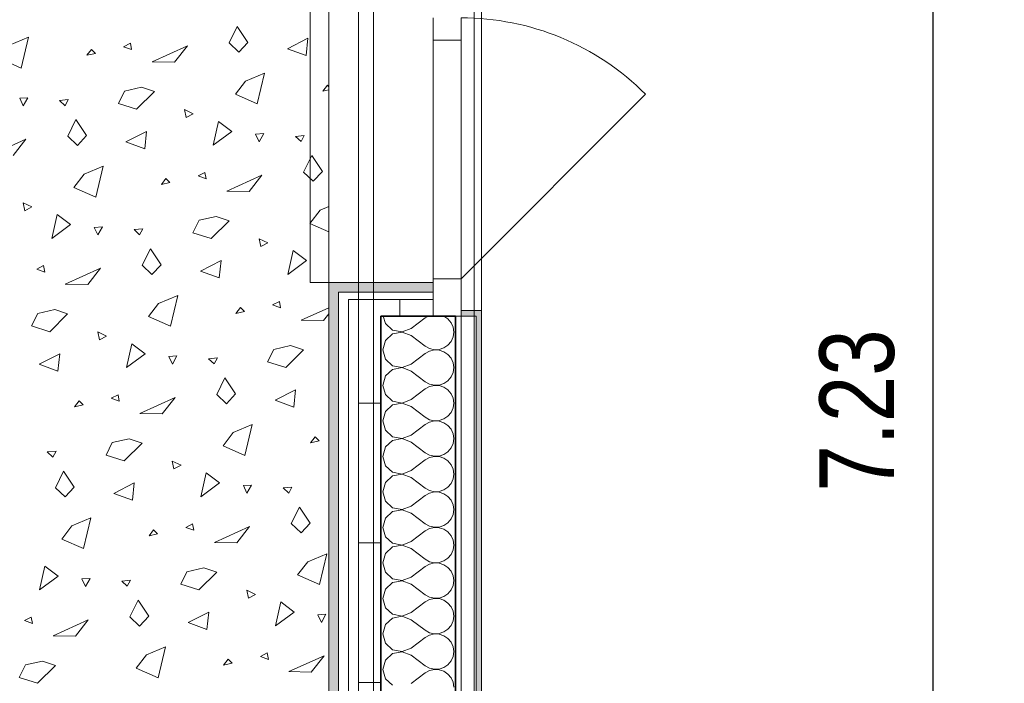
# Model space of a CAD drawing. Header units: metres. Extents: x -7.1 to 26.5, y -14.7 to 18.1.
# Tile 14 of 182: x 1 to 3.7, y -0.8 to 1. Entities that reach past the tile are written whole.
import ezdxf

# ---------------------------------------------------------------- set-up
doc = ezdxf.new("R2010")
doc.units = ezdxf.units.M
doc.header["$PDMODE"] = 65
doc.linetypes.add('AUSGEZOGEN', pattern=[0])
doc.linetypes.add('STRICHLINIE_S4', pattern=[0.0055, 0.0035, -0.001, 0, -0.001])
for name, color, linetype in [('XR$1$010 Aussenwände', 7, 'AUSGEZOGEN'), ('XR$1$010 Aussenwände Schichttrennlinien', 7, 'AUSGEZOGEN'), ('XR$1$010 Fenster', 7, 'AUSGEZOGEN'), ('XR$1$030 Bodenaufbauten', 7, 'AUSGEZOGEN'), ('XR$1$080 Raumdefinitionen Kontur', 7, 'AUSGEZOGEN'), ('XR$2$105 Bemassungen 100', 7, 'AUSGEZOGEN'), ('XR$3$010 Aussenwände Bauteilschraffuren', 7, 'AUSGEZOGEN'), ('XR$3$035 Decken', 7, 'AUSGEZOGEN')]:
    doc.layers.add(name, color=color, linetype=linetype)
doc.styles.add('ARIAL', font='arial.ttf')
doc.dimstyles.new('DIMSTYLE_3', dxfattribs={"dimtxt": 0.2, "dimasz": 0.3, "dimexe": 0, "dimexo": 0, "dimgap": 0.1, "dimtad": 2, "dimrnd": 0.005, "dimzin": 4, "dimdsep": 46, "dimtxsty": 'ARIAL', "dimblk1": 'ALL_ML_STRICH', "dimblk2": 'ALL_ML_STRICH', "dimsah": 1, "dimcen": 0, "dimclrd": 7, "dimclre": 7, "dimclrt": 7, "dimadec": 0, "dimazin": 0, "dimtfac": 1, "dimtdec": 0, "dimtix": 1, "dimtmove": 2, "dimatfit": 3, "dimfxl": 0, "dimtzin": 0, "dimlwd": 0, "dimlwe": 18, "dimarcsym": 0})
pattern_1 = [(0, (1500, 1500), (750, 750), [750, -750]), (90, (1500, 1500), (-750, 750), [750, -750])]
pattern_2 = [(0, (0.375, 0.375), (0.1875, 0.1875), [0.1875, -0.1875]), (90, (0.375, 0.375), (-0.1875, 0.1875), [0.1875, -0.1875])]

# ---------------------------------------------------------------- blocks, each defined once
blk = doc.blocks.new('ALL_ML_STRICH')
at = {"color": 0, "linetype": 'ByBlock', "lineweight": -2}
for p, q in [((0, -0.5), (0, 0.5)), ((-0.3, -0.3), (0.3, 0.3)), ((-1, 0), (0.5, 0))]:
    blk.add_line(p, q, dxfattribs=at)
blk = doc.blocks.new('*D200')
at = {"layer": 'DEFPOINTS', "color": 7, "linetype": 'AUSGEZOGEN', "lineweight": 18, "transparency": 33554687}
for p in [(3.4282, 3.5835), (3.4932, -3.6465), (3.4932, -3.6465)]:
    blk.add_point(p, dxfattribs=at)
at = {"layer": 'XR$2$105 Bemassungen 100', "color": 7, "linetype": 'AUSGEZOGEN', "lineweight": -2, "transparency": 33554687}
for p, q in [((3.4932, 3.5835), (3.4932, 3.5835)), ((3.4932, -3.6465), (3.4932, 3.5835)), ((3.4932, -3.6465), (3.4932, -3.6465))]:
    blk.add_line(p, q, dxfattribs=at)
at = {"layer": 'XR$2$105 Bemassungen 100', "color": 7, "linetype": 'AUSGEZOGEN', "lineweight": 18, "transparency": 33554687, "xscale": 0.3, "yscale": 0.3, "zscale": 0.3}
for p, rotation in [((3.4932, 3.5835), 90), ((3.4932, -3.6465), 270)]:
    blk.add_blockref('ALL_ML_STRICH', p, dxfattribs=dict(at, rotation=rotation))
at = {"layer": 'XR$2$105 Bemassungen 100', "color": 7, "linetype": 'AUSGEZOGEN', "lineweight": 18, "transparency": 33554687, "insert": (3.2897, -0.0199), "char_height": 0.2, "width": 0.64, "attachment_point": 5, "rotation": 90, "style": 'ARIAL'}
blk.add_mtext('\\W0.80;\\A1;{\\A1;{7.23\\H0.132000;\\S^ ;}}', dxfattribs=at)
blk = doc.blocks.new('COMPLEXOBJECT_87')
at = {"layer": 'XR$3$010 Aussenwände Bauteilschraffuren', "color": 8, "linetype": 'AUSGEZOGEN', "lineweight": 13, "transparency": 33554687}
for p, q in [((2.0178, 0.2335), (2.0236, 0.2131)), ((2.0236, 0.2131), (2.0429, 0.1955)), ((2.0927, 0.2), (2.1308, 0.2286)), ((2.1397, 0.2335), (2.1308, 0.2286)), ((2.1807, 0.2331), (2.1794, 0.2335)), ((2.1915, 0.2256), (2.1807, 0.2331)), ((2.1999, 0.2155), (2.1915, 0.2256)), ((2.2052, 0.2035), (2.1999, 0.2155)), ((2.0429, 0.1854), (2.0236, 0.1679)), ((2.0429, 0.1955), (2.0684, 0.1907)), ((2.0684, 0.1903), (2.0429, 0.1854)), ((2.0684, 0.1907), (2.0927, 0.2)), ((2.0927, 0.181), (2.0684, 0.1903)), ((2.207, 0.1905), (2.2052, 0.2035)), ((2.2052, 0.1775), (2.207, 0.1905)), ((2.0236, 0.1679), (2.0165, 0.1429)), ((2.0927, 0.181), (2.1308, 0.1524)), ((2.1915, 0.1553), (2.1999, 0.1654)), ((2.1999, 0.1654), (2.2052, 0.1775)), ((2.0165, 0.1429), (2.0236, 0.1178)), ((2.0927, 0.1048), (2.1308, 0.1333)), ((2.1308, 0.1524), (2.1423, 0.146)), ((2.1423, 0.1397), (2.1308, 0.1333)), ((2.1423, 0.146), (2.1551, 0.143)), ((2.1551, 0.1427), (2.1423, 0.1397)), ((2.1551, 0.143), (2.1682, 0.1437)), ((2.1682, 0.142), (2.1551, 0.1427)), ((2.1682, 0.1437), (2.1807, 0.1479)), ((2.1807, 0.1378), (2.1682, 0.142)), ((2.1807, 0.1479), (2.1915, 0.1553)), ((2.1915, 0.1304), (2.1807, 0.1378)), ((2.0236, 0.1178), (2.0429, 0.1003)), ((2.1999, 0.1203), (2.1915, 0.1304)), ((2.2052, 0.1083), (2.1999, 0.1203)), ((2.207, 0.0952), (2.2052, 0.1083)), ((2.0429, 0.0902), (2.0236, 0.0727)), ((2.0429, 0.1003), (2.0684, 0.0954)), ((2.0684, 0.095), (2.0429, 0.0902)), ((2.0684, 0.0954), (2.0927, 0.1048)), ((2.0927, 0.0857), (2.0684, 0.095)), ((2.0927, 0.0857), (2.1308, 0.0571)), ((2.1999, 0.0702), (2.2052, 0.0822)), ((2.2052, 0.0822), (2.207, 0.0952)), ((2.0236, 0.0727), (2.0165, 0.0476)), ((2.1308, 0.0571), (2.1423, 0.0508)), ((2.1807, 0.0526), (2.1915, 0.0601)), ((2.1915, 0.0601), (2.1999, 0.0702)), ((2.0165, 0.0476), (2.0236, 0.0226)), ((2.0927, 0.0095), (2.1308, 0.0381)), ((2.1423, 0.0445), (2.1308, 0.0381)), ((2.1423, 0.0508), (2.1551, 0.0478)), ((2.1551, 0.0474), (2.1423, 0.0445)), ((2.1551, 0.0478), (2.1682, 0.0484)), ((2.1682, 0.0468), (2.1551, 0.0474)), ((2.1682, 0.0484), (2.1807, 0.0526)), ((2.1807, 0.0426), (2.1682, 0.0468)), ((2.1915, 0.0352), (2.1807, 0.0426)), ((2.1999, 0.025), (2.1915, 0.0352)), ((2.0236, 0.0226), (2.0429, 0.005)), ((2.0429, 0.005), (2.0684, 0.0002)), ((2.0684, 0.0002), (2.0927, 0.0095)), ((2.2052, 0.013), (2.1999, 0.025)), ((2.207, 0), (2.2052, 0.013)), ((2.2052, -0.013), (2.207, 0)), ((2.0236, -0.0226), (2.0165, -0.0476)), ((2.0429, -0.005), (2.0236, -0.0226)), ((2.0684, -0.0002), (2.0429, -0.005)), ((2.0927, -0.0095), (2.0684, -0.0002)), ((2.0927, -0.0095), (2.1308, -0.0381)), ((2.1915, -0.0352), (2.1999, -0.025)), ((2.1999, -0.025), (2.2052, -0.013)), ((2.0165, -0.0476), (2.0236, -0.0727)), ((2.1308, -0.0381), (2.1423, -0.0445)), ((2.1423, -0.0508), (2.1308, -0.0571)), ((2.1423, -0.0445), (2.1551, -0.0474)), ((2.1551, -0.0478), (2.1423, -0.0508)), ((2.1551, -0.0474), (2.1682, -0.0468)), ((2.1682, -0.0484), (2.1551, -0.0478)), ((2.1682, -0.0468), (2.1807, -0.0426)), ((2.1807, -0.0526), (2.1682, -0.0484)), ((2.1807, -0.0426), (2.1915, -0.0352)), ((2.1915, -0.0601), (2.1807, -0.0526)), ((2.0236, -0.0727), (2.0429, -0.0902)), ((2.0927, -0.0857), (2.1308, -0.0571)), ((2.1999, -0.0702), (2.1915, -0.0601)), ((2.2052, -0.0822), (2.1999, -0.0702)), ((2.0429, -0.1003), (2.0236, -0.1178)), ((2.0429, -0.0902), (2.0684, -0.095)), ((2.0684, -0.0954), (2.0429, -0.1003)), ((2.0684, -0.095), (2.0927, -0.0857)), ((2.0927, -0.1048), (2.0684, -0.0954)), ((2.0927, -0.1048), (2.1308, -0.1333)), ((2.207, -0.0952), (2.2052, -0.0822)), ((2.2052, -0.1083), (2.207, -0.0952)), ((2.0236, -0.1178), (2.0165, -0.1429)), ((2.1807, -0.1378), (2.1915, -0.1304)), ((2.1915, -0.1304), (2.1999, -0.1203)), ((2.1999, -0.1203), (2.2052, -0.1083)), ((2.0165, -0.1429), (2.0236, -0.1679)), ((2.0927, -0.181), (2.1308, -0.1524)), ((2.1308, -0.1333), (2.1423, -0.1397)), ((2.1423, -0.146), (2.1308, -0.1524)), ((2.1423, -0.1397), (2.1551, -0.1427)), ((2.1551, -0.143), (2.1423, -0.146)), ((2.1551, -0.1427), (2.1682, -0.142)), ((2.1682, -0.1437), (2.1551, -0.143)), ((2.1682, -0.142), (2.1807, -0.1378)), ((2.1807, -0.1479), (2.1682, -0.1437)), ((2.1915, -0.1553), (2.1807, -0.1479)), ((2.1999, -0.1654), (2.1915, -0.1553)), ((2.0236, -0.1679), (2.0429, -0.1854)), ((2.0684, -0.1903), (2.0927, -0.181)), ((2.2052, -0.1775), (2.1999, -0.1654)), ((2.207, -0.1905), (2.2052, -0.1775)), ((2.0429, -0.1955), (2.0236, -0.2131)), ((2.0429, -0.1854), (2.0684, -0.1903)), ((2.0684, -0.1907), (2.0429, -0.1955)), ((2.0927, -0.2), (2.0684, -0.1907)), ((2.0927, -0.2), (2.1308, -0.2286)), ((2.1999, -0.2155), (2.2052, -0.2035)), ((2.2052, -0.2035), (2.207, -0.1905)), ((2.0236, -0.2131), (2.0165, -0.2381)), ((2.1308, -0.2286), (2.1423, -0.2349)), ((2.1423, -0.2349), (2.1551, -0.2379)), ((2.1551, -0.2379), (2.1682, -0.2373)), ((2.1682, -0.2373), (2.1807, -0.2331)), ((2.1807, -0.2331), (2.1915, -0.2256)), ((2.1915, -0.2256), (2.1999, -0.2155)), ((2.0165, -0.2381), (2.0236, -0.2631)), ((2.0236, -0.2631), (2.0429, -0.2807)), ((2.0927, -0.2762), (2.1308, -0.2476)), ((2.1423, -0.2413), (2.1308, -0.2476)), ((2.1551, -0.2383), (2.1423, -0.2413)), ((2.1682, -0.2389), (2.1551, -0.2383)), ((2.1807, -0.2431), (2.1682, -0.2389)), ((2.1915, -0.2506), (2.1807, -0.2431)), ((2.1999, -0.2607), (2.1915, -0.2506)), ((2.2052, -0.2727), (2.1999, -0.2607)), ((2.0429, -0.2807), (2.0684, -0.2855)), ((2.0684, -0.2859), (2.0429, -0.2907)), ((2.0684, -0.2855), (2.0927, -0.2762)), ((2.0927, -0.2952), (2.0684, -0.2859)), ((2.207, -0.2857), (2.2052, -0.2727)), ((2.2052, -0.2987), (2.207, -0.2857)), ((2.0236, -0.3083), (2.0165, -0.3333)), ((2.0429, -0.2907), (2.0236, -0.3083)), ((2.0927, -0.2952), (2.1308, -0.3238)), ((2.1915, -0.3209), (2.1999, -0.3107)), ((2.1999, -0.3107), (2.2052, -0.2987)), ((2.0165, -0.3333), (2.0236, -0.3584)), ((2.0927, -0.3714), (2.1308, -0.3429)), ((2.1308, -0.3238), (2.1423, -0.3302)), ((2.1423, -0.3365), (2.1308, -0.3429)), ((2.1423, -0.3302), (2.1551, -0.3331)), ((2.1551, -0.3335), (2.1423, -0.3365)), ((2.1551, -0.3331), (2.1682, -0.3325)), ((2.1682, -0.3342), (2.1551, -0.3335)), ((2.1682, -0.3325), (2.1807, -0.3283)), ((2.1807, -0.3384), (2.1682, -0.3342)), ((2.1807, -0.3283), (2.1915, -0.3209)), ((2.1915, -0.3458), (2.1807, -0.3384)), ((2.0236, -0.3584), (2.0429, -0.3759)), ((2.1999, -0.3559), (2.1915, -0.3458)), ((2.2052, -0.3679), (2.1999, -0.3559)), ((2.207, -0.381), (2.2052, -0.3679)), ((2.0429, -0.386), (2.0236, -0.4035)), ((2.0429, -0.3759), (2.0684, -0.3808)), ((2.0684, -0.3811), (2.0429, -0.386)), ((2.0684, -0.3808), (2.0927, -0.3714)), ((2.0927, -0.3905), (2.0684, -0.3811)), ((2.0927, -0.3905), (2.1308, -0.419)), ((2.1999, -0.406), (2.2052, -0.394)), ((2.2052, -0.394), (2.207, -0.381)), ((2.0236, -0.4035), (2.0165, -0.4286)), ((2.1308, -0.419), (2.1423, -0.4254)), ((2.1807, -0.4235), (2.1915, -0.4161)), ((2.1915, -0.4161), (2.1999, -0.406)), ((2.0165, -0.4286), (2.0236, -0.4536)), ((2.0927, -0.4667), (2.1308, -0.4381)), ((2.1423, -0.4317), (2.1308, -0.4381)), ((2.1423, -0.4254), (2.1551, -0.4284)), ((2.1551, -0.4288), (2.1423, -0.4317)), ((2.1551, -0.4284), (2.1682, -0.4277)), ((2.1682, -0.4294), (2.1551, -0.4288)), ((2.1682, -0.4277), (2.1807, -0.4235)), ((2.1807, -0.4336), (2.1682, -0.4294)), ((2.1915, -0.441), (2.1807, -0.4336)), ((2.1999, -0.4512), (2.1915, -0.441)), ((2.0236, -0.4536), (2.0429, -0.4712)), ((2.0429, -0.4712), (2.0684, -0.476)), ((2.0684, -0.476), (2.0927, -0.4667)), ((2.2052, -0.4632), (2.1999, -0.4512)), ((2.207, -0.4762), (2.2052, -0.4632)), ((2.0236, -0.4988), (2.0165, -0.5238)), ((2.0429, -0.4812), (2.0236, -0.4988)), ((2.0684, -0.4764), (2.0429, -0.4812)), ((2.0927, -0.4857), (2.0684, -0.4764)), ((2.0927, -0.4857), (2.1308, -0.5143)), ((2.1915, -0.5113), (2.1999, -0.5012)), ((2.1999, -0.5012), (2.2052, -0.4892)), ((2.2052, -0.4892), (2.207, -0.4762)), ((2.0165, -0.5238), (2.0236, -0.5488)), ((2.1308, -0.5143), (2.1423, -0.5206)), ((2.1423, -0.527), (2.1308, -0.5333)), ((2.1423, -0.5206), (2.1551, -0.5236)), ((2.1551, -0.524), (2.1423, -0.527)), ((2.1551, -0.5236), (2.1682, -0.523)), ((2.1682, -0.5246), (2.1551, -0.524)), ((2.1682, -0.523), (2.1807, -0.5188)), ((2.1807, -0.5288), (2.1682, -0.5246)), ((2.1807, -0.5188), (2.1915, -0.5113)), ((2.0236, -0.5488), (2.0429, -0.5664)), ((2.0927, -0.5619), (2.1308, -0.5333)), ((2.1915, -0.5363), (2.1807, -0.5288)), ((2.1999, -0.5464), (2.1915, -0.5363)), ((2.2052, -0.5584), (2.1999, -0.5464)), ((2.0429, -0.5765), (2.0236, -0.594)), ((2.0429, -0.5664), (2.0684, -0.5712)), ((2.0684, -0.5716), (2.0429, -0.5765)), ((2.0684, -0.5712), (2.0927, -0.5619)), ((2.0927, -0.581), (2.0684, -0.5716)), ((2.0927, -0.581), (2.1308, -0.6095)), ((2.207, -0.5714), (2.2052, -0.5584)), ((2.2052, -0.5844), (2.207, -0.5714)), ((2.0236, -0.594), (2.0165, -0.619)), ((2.1807, -0.614), (2.1915, -0.6066)), ((2.1915, -0.6066), (2.1999, -0.5965)), ((2.1999, -0.5965), (2.2052, -0.5844)), ((2.0165, -0.619), (2.0236, -0.6441)), ((2.0927, -0.6571), (2.1308, -0.6286)), ((2.1308, -0.6095), (2.1423, -0.6159)), ((2.1423, -0.6222), (2.1308, -0.6286)), ((2.1423, -0.6159), (2.1551, -0.6189)), ((2.1551, -0.6192), (2.1423, -0.6222)), ((2.1551, -0.6189), (2.1682, -0.6182)), ((2.1682, -0.6199), (2.1551, -0.6192)), ((2.1682, -0.6182), (2.1807, -0.614)), ((2.1807, -0.6241), (2.1682, -0.6199)), ((2.1915, -0.6315), (2.1807, -0.6241)), ((2.1999, -0.6416), (2.1915, -0.6315)), ((2.0236, -0.6441), (2.0429, -0.6616)), ((2.0684, -0.6665), (2.0927, -0.6571)), ((2.2052, -0.6537), (2.1999, -0.6416)), ((2.207, -0.6667), (2.2052, -0.6537)), ((2.0429, -0.6717), (2.0236, -0.6893)), ((2.0429, -0.6616), (2.0684, -0.6665)), ((2.0684, -0.6669), (2.0429, -0.6717)), ((2.0927, -0.6762), (2.0684, -0.6669)), ((2.0927, -0.6762), (2.1308, -0.7048)), ((2.1999, -0.6917), (2.2052, -0.6797)), ((2.2052, -0.6797), (2.207, -0.6667)), ((2.0236, -0.6893), (2.0165, -0.7143)), ((2.1308, -0.7048), (2.1423, -0.7111)), ((2.1423, -0.7111), (2.1551, -0.7141)), ((2.1682, -0.7135), (2.1807, -0.7093)), ((2.1807, -0.7093), (2.1915, -0.7018)), ((2.1915, -0.7018), (2.1999, -0.6917)), ((2.0165, -0.7143), (2.0236, -0.7393)), ((2.0236, -0.7393), (2.0429, -0.7569)), ((2.0927, -0.7524), (2.1308, -0.7238)), ((2.1423, -0.7175), (2.1308, -0.7238)), ((2.1551, -0.7145), (2.1423, -0.7175)), ((2.1551, -0.7141), (2.1682, -0.7135)), ((2.1682, -0.7151), (2.1551, -0.7145)), ((2.1807, -0.7193), (2.1682, -0.7151)), ((2.1915, -0.7268), (2.1807, -0.7193)), ((2.1999, -0.7369), (2.1915, -0.7268)), ((2.2052, -0.7489), (2.1999, -0.7369)), ((2.207, -0.7619), (2.2052, -0.7489))]:
    blk.add_line(p, q, dxfattribs=at)
blk = doc.blocks.new('COMPLEXOBJECT_272')
at = {"layer": 'XR$3$035 Decken', "color": 253, "linetype": 'AUSGEZOGEN', "lineweight": 13, "transparency": 33554687}
for p, q in [((1.6042, 0.9659), (1.6262, 1.0104)), ((1.6262, 1.0104), (1.6549, 0.9674)), ((1.0153, 0.9601), (1.0664, 0.9817)), ((1.0664, 0.9817), (1.0467, 0.8988)), ((1.7606, 0.9505), (1.8159, 0.9785)), ((1.8159, 0.9785), (1.811, 0.932)), ((1.3394, 0.9653), (1.3212, 0.9559)), ((1.3212, 0.9559), (1.3426, 0.948)), ((1.3426, 0.948), (1.3394, 0.9653)), ((1.3978, 0.9152), (1.4923, 0.9579)), ((1.4923, 0.9579), (1.458, 0.9142)), ((1.6303, 0.9413), (1.6042, 0.9659)), ((1.6549, 0.9674), (1.6303, 0.9413)), ((1.2349, 0.9488), (1.2227, 0.9328)), ((1.2227, 0.9328), (1.2456, 0.9381)), ((1.2456, 0.9381), (1.2349, 0.9488)), ((1.811, 0.932), (1.7606, 0.9505)), ((1.0467, 0.8988), (0.9881, 0.9246)), ((1.458, 0.9142), (1.3978, 0.9152)), ((1.6483, 0.8637), (1.6994, 0.8853)), ((1.6994, 0.8853), (1.6797, 0.8024)), ((1.3239, 0.8369), (1.3695, 0.8473)), ((1.3695, 0.8473), (1.4041, 0.8355)), ((1.6212, 0.8282), (1.6483, 0.8637)), ((1.8679, 0.8524), (1.8558, 0.8364)), ((1.8718, 0.8485), (1.8679, 0.8524)), ((1.0643, 0.8191), (1.0425, 0.8178)), ((1.052, 0.7974), (1.0643, 0.8191)), ((1.3074, 0.8035), (1.3239, 0.8369)), ((1.4041, 0.8355), (1.3561, 0.788)), ((1.6797, 0.8024), (1.6212, 0.8282)), ((1.8558, 0.8364), (1.8718, 0.8401)), ((1.0425, 0.8178), (1.052, 0.7974)), ((1.1494, 0.8117), (1.1729, 0.814)), ((1.1642, 0.7977), (1.1494, 0.8117)), ((1.1729, 0.814), (1.1642, 0.7977)), ((1.3561, 0.788), (1.3074, 0.8035)), ((1.5083, 0.776), (1.485, 0.7872)), ((1.485, 0.7872), (1.4893, 0.7661)), ((1.4893, 0.7661), (1.5083, 0.776)), ((1.1712, 0.7159), (1.1932, 0.7604)), ((1.1932, 0.7604), (1.2219, 0.7174)), ((1.5616, 0.6917), (1.5762, 0.7557)), ((1.5762, 0.7557), (1.6118, 0.7286)), ((1.1973, 0.6913), (1.1712, 0.7159)), ((1.2219, 0.7174), (1.1973, 0.6913)), ((1.3276, 0.7005), (1.3829, 0.7285)), ((1.3829, 0.7285), (1.378, 0.682)), ((1.6118, 0.7286), (1.5616, 0.6917)), ((1.6973, 0.7227), (1.6755, 0.7214)), ((1.6755, 0.7214), (1.6851, 0.701)), ((1.6851, 0.701), (1.6973, 0.7227)), ((1.7824, 0.7153), (1.8059, 0.7176)), ((1.7973, 0.7013), (1.7824, 0.7153)), ((1.8059, 0.7176), (1.7973, 0.7013)), ((0.9648, 0.6652), (1.0593, 0.7079)), ((1.0593, 0.7079), (1.0249, 0.6642)), ((1.378, 0.682), (1.3276, 0.7005)), ((1.8042, 0.6195), (1.8262, 0.6639)), ((1.8262, 0.6639), (1.8549, 0.621)), ((1.2153, 0.6137), (1.2664, 0.6353)), ((1.2664, 0.6353), (1.2467, 0.5524)), ((1.1881, 0.5782), (1.2153, 0.6137)), ((1.5394, 0.6189), (1.5212, 0.6095)), ((1.5212, 0.6095), (1.5426, 0.6016)), ((1.5426, 0.6016), (1.5394, 0.6189)), ((1.5978, 0.5688), (1.6923, 0.6115)), ((1.6923, 0.6115), (1.658, 0.5678)), ((1.8303, 0.5949), (1.8042, 0.6195)), ((1.8549, 0.621), (1.8303, 0.5949)), ((1.4349, 0.6024), (1.4227, 0.5864)), ((1.4227, 0.5864), (1.4456, 0.5917)), ((1.4456, 0.5917), (1.4349, 0.6024)), ((1.2467, 0.5524), (1.1881, 0.5782)), ((1.658, 0.5678), (1.5978, 0.5688)), ((1.0753, 0.526), (1.0519, 0.5372)), ((1.0519, 0.5372), (1.0563, 0.5161)), ((1.0563, 0.5161), (1.0753, 0.526)), ((1.1286, 0.4417), (1.1432, 0.5057)), ((1.1432, 0.5057), (1.1787, 0.4786)), ((1.8212, 0.4818), (1.8483, 0.5173)), ((1.8483, 0.5173), (1.8718, 0.5272)), ((1.1787, 0.4786), (1.1286, 0.4417)), ((1.5074, 0.4571), (1.5239, 0.4905)), ((1.5239, 0.4905), (1.5695, 0.5009)), ((1.6041, 0.4891), (1.5561, 0.4415)), ((1.5695, 0.5009), (1.6041, 0.4891)), ((1.8718, 0.4595), (1.8212, 0.4818)), ((1.2643, 0.4727), (1.2425, 0.4714)), ((1.2425, 0.4714), (1.252, 0.451)), ((1.252, 0.451), (1.2643, 0.4727)), ((1.3494, 0.4653), (1.3729, 0.4676)), ((1.3642, 0.4513), (1.3494, 0.4653)), ((1.3729, 0.4676), (1.3642, 0.4513)), ((1.5561, 0.4415), (1.5074, 0.4571)), ((1.7083, 0.4295), (1.685, 0.4408)), ((1.685, 0.4408), (1.6893, 0.4197)), ((1.6893, 0.4197), (1.7083, 0.4295)), ((1.3712, 0.3695), (1.3932, 0.4139)), ((1.3932, 0.4139), (1.4219, 0.371)), ((1.7616, 0.3453), (1.7762, 0.4093)), ((1.7762, 0.4093), (1.8118, 0.3822)), ((1.4219, 0.371), (1.3973, 0.3449)), ((1.5276, 0.3541), (1.5829, 0.3821)), ((1.5829, 0.3821), (1.578, 0.3356)), ((1.8118, 0.3822), (1.7616, 0.3453)), ((1.1064, 0.3689), (1.0882, 0.3595)), ((1.0882, 0.3595), (1.1096, 0.3516)), ((1.1096, 0.3516), (1.1064, 0.3689)), ((1.1648, 0.3188), (1.2593, 0.3615)), ((1.2593, 0.3615), (1.2249, 0.3178)), ((1.3973, 0.3449), (1.3712, 0.3695)), ((1.578, 0.3356), (1.5276, 0.3541)), ((1.2249, 0.3178), (1.1648, 0.3188)), ((1.3881, 0.2318), (1.4153, 0.2673)), ((1.4153, 0.2673), (1.4664, 0.2889)), ((1.4664, 0.2889), (1.4467, 0.206)), ((1.7394, 0.2725), (1.7212, 0.2631)), ((1.7426, 0.2552), (1.7394, 0.2725)), ((1.0744, 0.2071), (1.0909, 0.2405)), ((1.0909, 0.2405), (1.1365, 0.2509)), ((1.1711, 0.2391), (1.1231, 0.1915)), ((1.1365, 0.2509), (1.1711, 0.2391)), ((1.6349, 0.256), (1.6227, 0.24)), ((1.6227, 0.24), (1.6456, 0.2453)), ((1.6456, 0.2453), (1.6349, 0.256)), ((1.7212, 0.2631), (1.7426, 0.2552)), ((1.7978, 0.2224), (1.8718, 0.2558)), ((1.8718, 0.239), (1.858, 0.2214)), ((1.4467, 0.206), (1.3881, 0.2318)), ((1.858, 0.2214), (1.7978, 0.2224)), ((1.1231, 0.1915), (1.0744, 0.2071)), ((1.2753, 0.1795), (1.2519, 0.1908)), ((1.2519, 0.1908), (1.2563, 0.1697)), ((1.2563, 0.1697), (1.2753, 0.1795)), ((1.3286, 0.0953), (1.3432, 0.1593)), ((1.3432, 0.1593), (1.3787, 0.1322)), ((1.3787, 0.1322), (1.3286, 0.0953)), ((1.7074, 0.1107), (1.7239, 0.144)), ((1.7239, 0.144), (1.7695, 0.1545)), ((1.8041, 0.1427), (1.7561, 0.0951)), ((1.7695, 0.1545), (1.8041, 0.1427)), ((1.0946, 0.1041), (1.1499, 0.1321)), ((1.1499, 0.1321), (1.145, 0.0856)), ((1.4643, 0.1263), (1.4425, 0.125)), ((1.4425, 0.125), (1.452, 0.1046)), ((1.452, 0.1046), (1.4643, 0.1263)), ((1.5494, 0.1189), (1.5729, 0.1211)), ((1.5642, 0.1049), (1.5494, 0.1189)), ((1.5729, 0.1211), (1.5642, 0.1049)), ((1.7561, 0.0951), (1.7074, 0.1107)), ((1.145, 0.0856), (1.0946, 0.1041)), ((1.5712, 0.0231), (1.5932, 0.0675)), ((1.5932, 0.0675), (1.6219, 0.0246)), ((1.7276, 0.0077), (1.7829, 0.0357)), ((1.7829, 0.0357), (1.778, -0.0108)), ((1.2019, 0.006), (1.1897, -0.01)), ((1.2126, -0.0047), (1.2019, 0.006)), ((1.3064, 0.0225), (1.2882, 0.0131)), ((1.2882, 0.0131), (1.3096, 0.0052)), ((1.3096, 0.0052), (1.3064, 0.0225)), ((1.3648, -0.0276), (1.4593, 0.0151)), ((1.4593, 0.0151), (1.4249, -0.0286)), ((1.5973, -0.0016), (1.5712, 0.0231)), ((1.6219, 0.0246), (1.5973, -0.0016)), ((1.778, -0.0108), (1.7276, 0.0077)), ((1.1897, -0.01), (1.2126, -0.0047)), ((1.4249, -0.0286), (1.3648, -0.0276)), ((1.5881, -0.1146), (1.6153, -0.0791)), ((1.6153, -0.0791), (1.6664, -0.0576)), ((1.6664, -0.0576), (1.6467, -0.1404)), ((1.2909, -0.106), (1.3365, -0.0955)), ((1.3365, -0.0955), (1.3711, -0.1073)), ((1.8349, -0.0904), (1.8227, -0.1064)), ((1.8227, -0.1064), (1.8456, -0.1011)), ((1.8456, -0.1011), (1.8349, -0.0904)), ((1.1164, -0.1311), (1.1399, -0.1289)), ((1.1312, -0.1451), (1.1164, -0.1311)), ((1.1399, -0.1289), (1.1312, -0.1451)), ((1.2744, -0.1393), (1.2909, -0.106)), ((1.3711, -0.1073), (1.3231, -0.1549)), ((1.6467, -0.1404), (1.5881, -0.1146)), ((1.3231, -0.1549), (1.2744, -0.1393)), ((1.4753, -0.1669), (1.4519, -0.1556)), ((1.4519, -0.1556), (1.4563, -0.1767)), ((1.1382, -0.2269), (1.1602, -0.1825)), ((1.1602, -0.1825), (1.1889, -0.2254)), ((1.4563, -0.1767), (1.4753, -0.1669)), ((1.5286, -0.2512), (1.5432, -0.1871)), ((1.5432, -0.1871), (1.5787, -0.2142)), ((1.1643, -0.2516), (1.1382, -0.2269)), ((1.1889, -0.2254), (1.1643, -0.2516)), ((1.2946, -0.2423), (1.3499, -0.2143)), ((1.3499, -0.2143), (1.345, -0.2608)), ((1.5787, -0.2142), (1.5286, -0.2512)), ((1.6643, -0.2201), (1.6425, -0.2214)), ((1.6425, -0.2214), (1.652, -0.2418)), ((1.652, -0.2418), (1.6643, -0.2201)), ((1.7494, -0.2275), (1.7729, -0.2253)), ((1.7642, -0.2415), (1.7494, -0.2275)), ((1.7729, -0.2253), (1.7642, -0.2415)), ((1.345, -0.2608), (1.2946, -0.2423)), ((1.7712, -0.3233), (1.7932, -0.2789)), ((1.7932, -0.2789), (1.8219, -0.3218)), ((1.1823, -0.3291), (1.2334, -0.3076)), ((1.2334, -0.3076), (1.2137, -0.3904)), ((1.1551, -0.3646), (1.1823, -0.3291)), ((1.4019, -0.3404), (1.3897, -0.3564)), ((1.4126, -0.3511), (1.4019, -0.3404)), ((1.5064, -0.3239), (1.4882, -0.3333)), ((1.4882, -0.3333), (1.5096, -0.3412)), ((1.5096, -0.3412), (1.5064, -0.3239)), ((1.5648, -0.374), (1.6593, -0.3313)), ((1.6593, -0.3313), (1.6249, -0.375)), ((1.7973, -0.348), (1.7712, -0.3233)), ((1.8219, -0.3218), (1.7973, -0.348)), ((1.2137, -0.3904), (1.1551, -0.3646)), ((1.3897, -0.3564), (1.4126, -0.3511)), ((1.6249, -0.375), (1.5648, -0.374)), ((1.8153, -0.4255), (1.8664, -0.404)), ((1.8664, -0.404), (1.8467, -0.4868)), ((1.0956, -0.5012), (1.1102, -0.4371)), ((1.1102, -0.4371), (1.1457, -0.4642)), ((1.4909, -0.4524), (1.5365, -0.4419)), ((1.5365, -0.4419), (1.5711, -0.4537)), ((1.7881, -0.461), (1.8153, -0.4255)), ((1.1457, -0.4642), (1.0956, -0.5012)), ((1.2313, -0.4701), (1.2095, -0.4714)), ((1.2095, -0.4714), (1.219, -0.4918)), ((1.219, -0.4918), (1.2313, -0.4701)), ((1.3164, -0.4775), (1.3399, -0.4753)), ((1.3399, -0.4753), (1.3312, -0.4915)), ((1.4744, -0.4857), (1.4909, -0.4524)), ((1.5711, -0.4537), (1.5231, -0.5013)), ((1.8467, -0.4868), (1.7881, -0.461)), ((1.3312, -0.4915), (1.3164, -0.4775)), ((1.5231, -0.5013), (1.4744, -0.4857)), ((1.6753, -0.5133), (1.6519, -0.502)), ((1.6519, -0.502), (1.6563, -0.5232)), ((1.6563, -0.5232), (1.6753, -0.5133)), ((1.3382, -0.5733), (1.3602, -0.5289)), ((1.3602, -0.5289), (1.3889, -0.5718)), ((1.7286, -0.5976), (1.7432, -0.5335)), ((1.7432, -0.5335), (1.7787, -0.5607)), ((1.0734, -0.5739), (1.0552, -0.5833)), ((1.0766, -0.5912), (1.0734, -0.5739)), ((1.3643, -0.598), (1.3382, -0.5733)), ((1.3889, -0.5718), (1.3643, -0.598)), ((1.4946, -0.5887), (1.5499, -0.5607)), ((1.5499, -0.5607), (1.545, -0.6072)), ((1.7787, -0.5607), (1.7286, -0.5976)), ((1.8643, -0.5665), (1.8425, -0.5678)), ((1.8425, -0.5678), (1.852, -0.5882)), ((1.852, -0.5882), (1.8643, -0.5665)), ((1.0552, -0.5833), (1.0766, -0.5912)), ((1.1318, -0.624), (1.2263, -0.5813)), ((1.2263, -0.5813), (1.1919, -0.625)), ((1.545, -0.6072), (1.4946, -0.5887)), ((1.1919, -0.625), (1.1318, -0.624)), ((1.3823, -0.6755), (1.4334, -0.654)), ((1.4334, -0.654), (1.4137, -0.7368)), ((1.3551, -0.711), (1.3823, -0.6755)), ((1.6019, -0.6868), (1.5897, -0.7028)), ((1.6126, -0.6975), (1.6019, -0.6868)), ((1.7064, -0.6703), (1.6882, -0.6797)), ((1.6882, -0.6797), (1.7096, -0.6876)), ((1.7096, -0.6876), (1.7064, -0.6703)), ((1.7648, -0.7204), (1.8593, -0.6777)), ((1.8593, -0.6777), (1.8249, -0.7214)), ((1.0414, -0.7357), (1.0579, -0.7024)), ((1.0579, -0.7024), (1.1035, -0.6919)), ((1.1381, -0.7037), (1.0901, -0.7513)), ((1.1035, -0.6919), (1.1381, -0.7037)), ((1.4137, -0.7368), (1.3551, -0.711)), ((1.5897, -0.7028), (1.6126, -0.6975)), ((1.0901, -0.7513), (1.0414, -0.7357)), ((1.8249, -0.7214), (1.7648, -0.7204))]:
    blk.add_line(p, q, dxfattribs=at)

msp = doc.modelspace()

# ---------------------------------------------------------------- hatches: boundary and pattern name
at = {"layer": 'XR$3$010 Aussenwände Bauteilschraffuren', "linetype": 'AUSGEZOGEN', "lineweight": 13, "true_color": 0xa79e8b, "transparency": 33554687}
for points in [[(1.8718, 0.2975), (2.1518, 0.2975), (2.1518, 0.3235), (1.8718, 0.3235)], [(1.8978, 0.2975), (1.8718, 0.2975), (1.8718, -2.4305), (1.8978, -2.4305)]]:
    msp.add_hatch(color=253, dxfattribs=at).paths.add_polyline_path(points)
at = {"layer": 'XR$3$010 Aussenwände Bauteilschraffuren', "linetype": 'AUSGEZOGEN', "lineweight": 13, "transparency": 33554687}
h = msp.add_hatch(dxfattribs=at)
h.set_pattern_fill('MUSTER', color=8, scale=750, style=0, pattern_type=2)
h.set_pattern_definition(pattern_1)
h.paths.add_polyline_path([(1.8978, 0.2775), (2.1518, 0.2775), (2.1518, 0.2975), (1.8978, 0.2975)], flags=0)
h = msp.add_hatch(dxfattribs=at)
h.set_pattern_fill('MUSTER', color=8, scale=750, style=0, pattern_type=2)
h.set_pattern_definition(pattern_1)
h.paths.add_polyline_path([(1.9248, 0.2775), (1.8978, 0.2775), (1.8978, -2.4105), (1.9248, -2.4105)], flags=0)
h = msp.add_hatch(dxfattribs=at)
h.set_pattern_fill('MUSTER', color=42, scale=0.1875, style=0, pattern_type=2)
h.set_pattern_definition(pattern_2)
h.paths.add_polyline_path([(1.9518, 0.2335), (2.1518, 0.2335), (2.1518, 0.2775), (1.9518, 0.2775)], flags=0)
at = {"layer": 'XR$3$010 Aussenwände Bauteilschraffuren', "linetype": 'AUSGEZOGEN', "lineweight": 13, "true_color": 0x202020, "transparency": 33554687}
for points in [[(2.2818, 0.2335), (2.2818, 0.2485), (2.2268, 0.2485), (2.2268, 0.2335)], [(2.2668, -2.3665), (2.2818, -2.3665), (2.2818, 0.2335), (2.2668, 0.2335)]]:
    msp.add_hatch(color=250, dxfattribs=at).paths.add_polyline_path(points)
at = {"layer": 'XR$3$010 Aussenwände Bauteilschraffuren', "linetype": 'AUSGEZOGEN', "lineweight": 13, "transparency": 33554687}
h = msp.add_hatch(dxfattribs=at)
h.set_pattern_fill('MUSTER', color=42, scale=0.1875, style=0, pattern_type=2)
h.set_pattern_definition(pattern_2)
h.paths.add_polyline_path([(1.9518, 0.2335), (1.9518, -2.3665), (2.0118, -2.3665), (2.0118, 0.2335)], flags=0)
h = msp.add_hatch(dxfattribs=at)
h.set_pattern_fill('MUSTER', color=8, scale=750, style=0, pattern_type=2)
h.set_pattern_definition(pattern_1)
h.paths.add_polyline_path([(2.2268, 0.2335), (2.2118, 0.2335), (2.2118, -2.3665), (2.2268, -2.3665)], flags=0)

# ---------------------------------------------------------------- linework, layer by layer
at = {"layer": 'XR$1$010 Aussenwände', "color": 7, "linetype": 'AUSGEZOGEN', "lineweight": 18, "transparency": 33554687}
for p, q in [((1.8718, 0.3235), (1.8978, 0.3235)), ((1.8718, 0.2975), (1.8718, 0.3235)), ((1.8978, 0.3235), (1.9248, 0.3235)), ((1.9248, 0.3235), (1.9518, 0.3235)), ((1.9518, 0.3235), (2.0118, 0.3235)), ((2.0118, 0.3235), (2.1518, 0.3235)), ((2.1518, 0.2975), (2.1518, 0.3235)), ((1.8718, 0.2975), (1.8718, -2.4305)), ((2.1518, 0.2775), (2.1518, 0.2975)), ((2.1518, 0.2335), (2.1518, 0.2775)), ((2.2268, 0.2485), (2.2818, 0.2485)), ((2.2818, 0.2335), (2.2818, 0.2485)), ((2.2118, 0.2335), (2.2268, 0.2335)), ((2.2818, -2.3665), (2.2818, 0.2335))]:
    msp.add_line(p, q, dxfattribs=at)
at = {"layer": 'XR$1$010 Aussenwände', "color": 7, "linetype": 'AUSGEZOGEN', "lineweight": 35, "transparency": 33554687}
msp.add_line((2.1518, 0.2335), (2.2118, 0.2335), dxfattribs=at)
at = {"layer": 'XR$1$010 Aussenwände Schichttrennlinien', "color": 7, "linetype": 'AUSGEZOGEN', "lineweight": 18, "transparency": 33554687}
for p, q in [((1.8978, 0.2775), (1.8978, 0.2975)), ((2.1518, 0.2975), (1.8978, 0.2975)), ((1.8978, 0.2975), (2.1518, 0.2975)), ((1.8978, 0.2775), (1.8978, -2.4105)), ((1.9248, 0.2775), (1.9248, -2.4105)), ((1.9248, 0.2775), (2.1518, 0.2775)), ((1.9518, 0.2335), (1.9518, 0.2775)), ((2.1518, 0.2775), (1.9518, 0.2775)), ((2.2268, 0.2335), (2.2268, 0.2485)), ((1.9518, 0.2335), (1.9518, -2.3665)), ((2.2268, -2.3665), (2.2268, 0.2335)), ((2.2668, 0.2335), (2.2268, 0.2335)), ((2.2668, -2.3665), (2.2668, 0.2335))]:
    msp.add_line(p, q, dxfattribs=at)
at = {"layer": 'XR$1$010 Aussenwände Schichttrennlinien', "color": 7, "linetype": 'AUSGEZOGEN', "lineweight": 35, "transparency": 33554687}
for p, q in [((2.0118, 0.2335), (2.0118, -2.3665)), ((2.0118, 0.2335), (2.1518, 0.2335)), ((2.2118, 0.2335), (2.2118, -2.3665))]:
    msp.add_line(p, q, dxfattribs=at)
at = {"layer": 'XR$1$010 Fenster', "color": 7, "linetype": 'AUSGEZOGEN', "lineweight": 13, "transparency": 33554687}
for p, q in [((2.2818, 0.2485), (2.2818, 2.3985)), ((1.8221, 0.3235), (1.8221, 2.3235)), ((1.8718, 0.3235), (1.8718, 2.3235)), ((2.1518, 1.0335), (2.1518, 0.9735)), ((2.2268, 0.9735), (2.2268, 1.0335)), ((2.1518, 0.9735), (2.1518, 0.3335)), ((2.1518, 0.9735), (2.2268, 0.9735)), ((2.2268, 0.3335), (2.2268, 0.9735)), ((2.2268, 0.3335), (2.7217, 0.8285)), ((1.8718, 0.3235), (1.8221, 0.3235)), ((1.8718, 0.3235), (1.8978, 0.3235)), ((1.8978, 0.3235), (1.9248, 0.3235)), ((1.9248, 0.3235), (1.9518, 0.3235)), ((1.9518, 0.3235), (2.0118, 0.3235)), ((2.0118, 0.3235), (2.1518, 0.3235)), ((2.2268, 0.3335), (2.1518, 0.3335)), ((2.1518, 0.3335), (2.1518, 0.2335)), ((2.1518, 0.2975), (2.1518, 0.3235)), ((2.1518, 0.2975), (2.1518, 0.3235)), ((2.2268, 0.2335), (2.2268, 0.3335)), ((2.1518, 0.2775), (2.1518, 0.2975)), ((2.1518, 0.2775), (2.1518, 0.2975)), ((2.1518, 0.2335), (2.1518, 0.2775)), ((2.1518, 0.2335), (2.1518, 0.2775)), ((2.2268, 0.2485), (2.2818, 0.2485)), ((2.2818, 0.2335), (2.2818, 0.2485)), ((2.1518, 0.2335), (2.2118, 0.2335)), ((2.1518, 0.2335), (2.2118, 0.2335)), ((2.2118, 0.2335), (2.2268, 0.2335)), ((2.2118, 0.2335), (2.2268, 0.2335))]:
    msp.add_line(p, q, dxfattribs=at)
msp.add_arc((2.2268, 0.3335), 0.7, 45, 90, dxfattribs=at)
at = {"layer": 'XR$1$030 Bodenaufbauten', "color": 254, "linetype": 'AUSGEZOGEN', "lineweight": 13, "transparency": 33554687}
msp.add_lwpolyline([(2.2618, -3.7865), (22.6418, -3.7865), (22.6418, 10.7535), (14.8918, 10.7535), (14.8918, 6.0735), (10.0118, 6.0735), (10.0118, 8.0099), (10.0118, 10.7535), (2.2618, 10.7535), (2.2618, -3.7865)], close=True, dxfattribs=at)
at = {"layer": 'XR$1$080 Raumdefinitionen Kontur', "color": 8, "linetype": 'AUSGEZOGEN', "lineweight": 13, "transparency": 33554687}
msp.add_lwpolyline([(8.5618, -3.6456), (8.5618, 3.5835), (7.4318, 3.5835), (6.2318, 3.5835), (2.2818, 3.5835), (2.2818, -3.6456), (8.5618, -3.6456)], close=True, dxfattribs=at)
at = {"layer": 'XR$3$035 Decken', "color": 253, "linetype": 'STRICHLINIE_S4', "lineweight": 18, "transparency": 33554687}
msp.add_lwpolyline([(-2.516, 2.2042), (-0.7259, 5.8635), (1.2918, 5.8635), (1.2918, 11.7574), (4.7936, 11.7574), (4.7936, 11.1435), (1.8718, 11.1435), (1.8718, -2.4477), (1.2918, -2.4465), (1.2918, -1.4565), (-0.7252, -1.4565), (-2.516, 2.2042)], close=True, dxfattribs=at)
at = {"layer": 'XR$3$035 Decken', "color": 7, "linetype": 'AUSGEZOGEN', "lineweight": 18, "transparency": 33554687}
for points in [[(10.0118, 11.0035), (1.9918, 11.0535), (1.9918, -3.9165), (1.9918, -6.6565), (22.9418, -6.6565), (22.9418, 11.0535), (14.8918, 11.0535), (14.8918, 6.2735), (13.4518, 6.2735), (11.4518, 6.2735), (10.0118, 6.2735), (10.0118, 11.0035)], [(-0.7252, -1.4565), (1.9518, -1.4565), (1.9518, 5.8635), (-0.7259, 5.8635), (-2.516, 2.2042), (-0.7252, -1.4565)]]:
    msp.add_lwpolyline(points, close=True, dxfattribs=at)

# ---------------------------------------------------------------- block references
at = {"layer": 'XR$3$010 Aussenwände Bauteilschraffuren', "color": 8, "linetype": 'AUSGEZOGEN', "lineweight": 13, "transparency": 33554687}
msp.add_blockref('COMPLEXOBJECT_87', (0, 0), dxfattribs=at)
at = {"layer": 'XR$3$035 Decken', "color": 253, "linetype": 'AUSGEZOGEN', "lineweight": 13, "transparency": 33554687}
msp.add_blockref('COMPLEXOBJECT_272', (0, 0), dxfattribs=at)

# ---------------------------------------------------------------- dimensions: what is measured, and where the dimension line sits
at = {"layer": 'XR$2$105 Bemassungen 100', "color": 7, "linetype": 'AUSGEZOGEN', "lineweight": 18, "transparency": 33554687}
dim = msp.add_linear_dim(base=(3.4932, 3.5835), p1=(3.4932, -3.6465), p2=(3.4932, 3.5835), angle=90, dimstyle='DIMSTYLE_3', override={"dimpost": '<>', "dimclrd": 7, "dimclre": 7, "dimclrt": 7, "dimlwd": 0, "dimlwe": 18}, dxfattribs=at)
dim.commit()
dim.dimension.update_dxf_attribs({"geometry": '*D200', "text_midpoint": (3.2897, -0.0199), "dimtype": 160})

doc.saveas('drawing.dxf')
